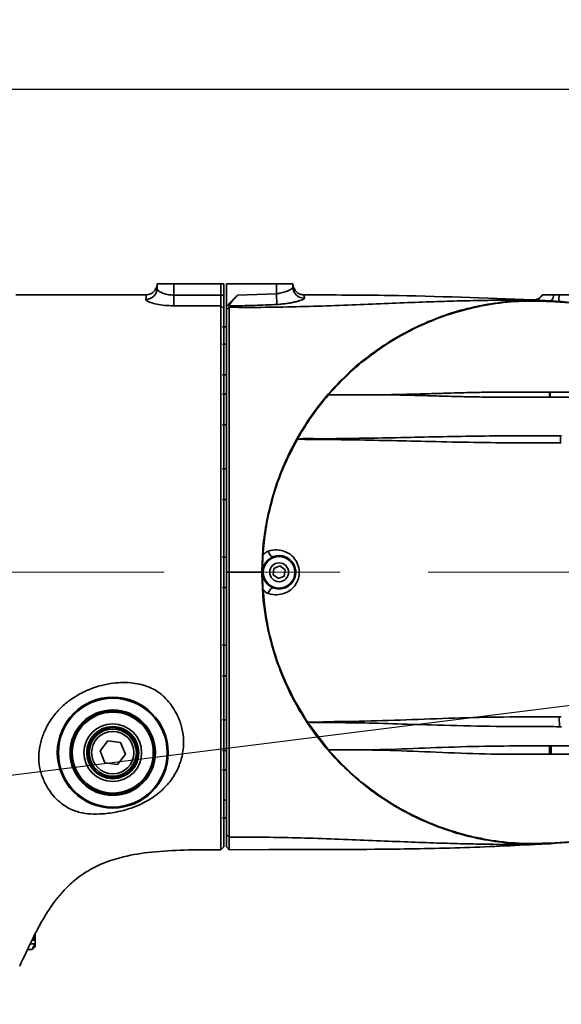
# Model space of a CAD drawing. Header units: millimetres. Extents: x -7686 to -856, y -458 to 6140.
# Tile 54 of 102: x -5763 to -5665, y 4062 to 4239. Entities that reach past the tile are written whole.
import ezdxf

# ---------------------------------------------------------------- set-up
doc = ezdxf.new("R2010")
doc.units = ezdxf.units.MM
doc.header["$LTSCALE"] = 5
doc.header["$PDSIZE"] = -1
doc.linetypes.add('CENTER2', pattern=[28.575, 19.05, -3.175, 3.175, -3.175])
doc.layers.add('细实线', color=1, linetype='Continuous', lineweight=20)
doc.dimstyles.new('安装', dxfattribs={"dimtxt": 6, "dimasz": 12, "dimexe": 7, "dimexo": 0.625, "dimtad": 1, "dimtoh": 1, "dimtxsty": 'Standard', "dimcen": 2.5, "dimclrd": 4, "dimclre": 4, "dimclrt": 3, "dimadec": 0, "dimazin": 0, "dimtfac": 1, "dimtmove": 0, "dimatfit": 3, "dimfxl": 1, "dimarcsym": 0})

# ---------------------------------------------------------------- blocks, each defined once
blk = doc.blocks.new('*D79')
at = {"layer": 'Defpoints', "color": 0, "linetype": 'Continuous', "transparency": 16777216}
for p in [(-5198.18, 4044.44), (-5831.96, 3764.63)]:
    blk.add_point(p, dxfattribs=at)
at = {"layer": '细实线', "color": 4, "linetype": 'Continuous', "lineweight": -2, "transparency": 16777216}
for p, q in [((-5099.88, 4087.84), (-5187.2, 4049.29)), ((-5068.26, 4087.84), (-5099.88, 4087.84)), ((-5831.96, 3764.63), (-5198.18, 4044.44))]:
    blk.add_line(p, q, dxfattribs=at)
at = {"layer": '细实线', "color": 4, "linetype": 'Continuous', "transparency": 16777216}
blk.add_solid([(-5188.01, 4051.12), (-5186.39, 4047.46), (-5198.18, 4044.44)], dxfattribs=at)
at = {"layer": '细实线', "color": 3, "linetype": 'Continuous', "transparency": 16777216, "insert": (-5083.76, 4091.96), "char_height": 6, "attachment_point": 5}
blk.add_mtext('R692,8', dxfattribs=at)
blk = doc.blocks.new('*D85')
at = {"layer": 'Defpoints', "color": 0, "linetype": 'Continuous', "transparency": 16777216}
for p in [(-5471.96, 4226.69), (-5831.96, 4139.63), (-5471.96, 4139.63)]:
    blk.add_point(p, dxfattribs=at)
at = {"layer": '细实线', "color": 4, "linetype": 'Continuous', "lineweight": -2, "transparency": 16777216}
for p, q in [((-5831.96, 4140.25), (-5831.96, 4233.69)), ((-5471.96, 4140.25), (-5471.96, 4233.69)), ((-5819.96, 4226.69), (-5483.96, 4226.69))]:
    blk.add_line(p, q, dxfattribs=at)
at = {"layer": '细实线', "color": 4, "linetype": 'Continuous', "transparency": 16777216}
for points in [[(-5819.96, 4228.69), (-5819.96, 4224.69), (-5831.96, 4226.69)], [(-5483.96, 4228.69), (-5483.96, 4224.69), (-5471.96, 4226.69)]]:
    blk.add_solid(points, dxfattribs=at)
at = {"layer": '细实线', "color": 3, "linetype": 'Continuous', "transparency": 16777216, "insert": (-5651.96, 4230.31), "char_height": 6, "attachment_point": 5}
blk.add_mtext('360', dxfattribs=at)
blk = doc.blocks.new('*D90')
at = {"layer": 'Defpoints', "color": 0, "linetype": 'Continuous', "transparency": 16777216}
for p in [(-5831.96, 4094.63), (-5694.19, 3894.61), (-5831.96, 3764.63), (-5831.96, 3764.63), (-5619.84, 3511.83)]:
    blk.add_point(p, dxfattribs=at)
at = {"layer": '细实线', "color": 4, "linetype": 'Continuous', "lineweight": -2, "transparency": 16777216}
blk.add_arc((-5831.96, 3764.63), 189.41, 313.6306, 86.3694, dxfattribs=at)
at = {"layer": '细实线', "color": 4, "linetype": 'Continuous', "transparency": 16777216}
for points in [[(-5820.03, 3951.66), (-5819.9, 3955.66), (-5831.96, 3954.04)], [(-5699.93, 3626.04), (-5702.6, 3629.02), (-5710.21, 3619.53)]]:
    blk.add_solid(points, dxfattribs=at)
at = {"layer": '细实线', "color": 3, "linetype": 'Continuous', "transparency": 16777216, "insert": (-5648.36, 3824.24), "char_height": 6, "attachment_point": 5, "rotation": 287.9879}
blk.add_mtext('140°', dxfattribs=at)
blk = doc.blocks.new('*D92')
at = {"layer": 'Defpoints', "color": 0, "linetype": 'Continuous', "transparency": 16777216}
for p in [(-5831.96, 4139.63), (-5471.96, 4139.63), (-5788.49, 4106.28), (-5694.97, 4017.52), (-5695.32, 3758.54)]:
    blk.add_point(p, dxfattribs=at)
at = {"layer": '细实线', "color": 4, "linetype": 'Continuous', "lineweight": -2, "transparency": 16777216}
blk.add_arc((-5797.43, 4139.63), 159.39, 289.3145, 355.6855, dxfattribs=at)
at = {"layer": '细实线', "color": 4, "linetype": 'Continuous', "transparency": 16777216}
for points in [[(-5640.49, 4127.71), (-5636.49, 4127.56), (-5638.04, 4139.63)], [(-5744.12, 3987.29), (-5745.3, 3991.12), (-5756.18, 3985.66)]]:
    blk.add_solid(points, dxfattribs=at)
at = {"layer": '细实线', "color": 3, "linetype": 'Continuous', "transparency": 16777216, "insert": (-5673.85, 4044.8), "char_height": 6, "attachment_point": 5, "rotation": 52.5}
blk.add_mtext('75°', dxfattribs=at)
blk = doc.blocks.new('*D93')
at = {"layer": 'Defpoints', "color": 0, "linetype": 'Continuous', "transparency": 16777216}
for p in [(-5534.95, 4214.7), (-5424.46, 4184.45), (-5831.96, 4139.63), (-5471.96, 4139.63), (-5471.96, 4139.63)]:
    blk.add_point(p, dxfattribs=at)
at = {"layer": '细实线', "color": 4, "linetype": 'Continuous', "lineweight": -2, "transparency": 16777216}
blk.add_line((-5471.34, 4139.63), (-5399.65, 4139.63), dxfattribs=at)
blk.add_arc((-5471.96, 4139.63), 65.31, 10.5425, 119.4575, dxfattribs=at)
at = {"layer": '细实线', "color": 4, "linetype": 'Continuous', "transparency": 16777216}
for points in [[(-5502.94, 4194.85), (-5505.22, 4198.14), (-5513.94, 4189.66)], [(-5405.76, 4151.76), (-5409.75, 4151.39), (-5406.65, 4139.63)]]:
    blk.add_solid(points, dxfattribs=at)
at = {"layer": '细实线', "color": 3, "linetype": 'Continuous', "transparency": 16777216, "insert": (-5442.83, 4202.1), "char_height": 6, "attachment_point": 5, "rotation": 335}
blk.add_mtext('130°', dxfattribs=at)
blk = doc.blocks.new('*D94')
at = {"layer": 'Defpoints', "color": 0, "linetype": 'Continuous', "transparency": 16777216}
for p in [(-5831.96, 4139.63), (-5471.96, 4139.63), (-5471.96, 4139.63), (-5468.18, 4074.76), (-5534.95, 4064.56)]:
    blk.add_point(p, dxfattribs=at)
at = {"layer": '细实线', "color": 4, "linetype": 'Continuous', "lineweight": -2, "transparency": 16777216}
blk.add_line((-5471.34, 4139.63), (-5399.99, 4139.63), dxfattribs=at)
blk.add_arc((-5471.96, 4139.63), 64.98, 240.5968, 349.4032, dxfattribs=at)
at = {"layer": '细实线', "color": 4, "linetype": 'Continuous', "transparency": 16777216}
for points in [[(-5410.08, 4127.86), (-5406.1, 4127.49), (-5406.99, 4139.63)], [(-5505, 4081.38), (-5502.72, 4084.67), (-5513.73, 4089.85)]]:
    blk.add_solid(points, dxfattribs=at)
at = {"layer": '细实线', "color": 3, "linetype": 'Continuous', "transparency": 16777216, "insert": (-5446.03, 4084.03), "char_height": 6, "attachment_point": 5, "rotation": 25}
blk.add_mtext('130°', dxfattribs=at)

msp = doc.modelspace()

# ---------------------------------------------------------------- linework, layer by layer
at = {"linetype": 'Continuous', "lineweight": 35}
for p, q in [((-5737.961, 4190.777), (-5737.961, 4191.628)), ((-5737.961, 4191.628), (-5734.961, 4191.628)), ((-5734.961, 4191.628), (-5734.961, 4189.576)), ((-5734.961, 4191.628), (-5726.461, 4191.628)), ((-5726.461, 4189.566), (-5726.461, 4191.628)), ((-5726.461, 4191.628), (-5725.961, 4191.628)), ((-5725.961, 4191.628), (-5725.961, 4189.566)), ((-5716.461, 4191.628), (-5725.461, 4191.628)), ((-5725.461, 4187.524), (-5725.461, 4191.628)), ((-5716.461, 4189.831), (-5716.461, 4191.628)), ((-5716.461, 4191.628), (-5713.461, 4191.628)), ((-5713.461, 4191.628), (-5713.461, 4191.028)), ((-5739.961, 4189.628), (-5763.461, 4189.628)), ((-5734.961, 4189.576), (-5734.967, 4187.655)), ((-5734.961, 4189.576), (-5726.461, 4189.566)), ((-5725.961, 4189.566), (-5726.461, 4189.566)), ((-5723.478, 4189.571), (-5716.461, 4189.831)), ((-5716.461, 4189.831), (-5716.351, 4187.898)), ((-5668.461, 4189.628), (-5666.409, 4189.628)), ((-5666.409, 4189.628), (-5665.461, 4189.628)), ((-5665.461, 4189.628), (-5655.461, 4189.628)), ((-5670.184, 4188.705), (-5670.244, 4188.709)), ((-5667.094, 4188.538), (-5667.101, 4188.433)), ((-5658.052, 4187.805), (-5667.101, 4188.433)), ((-5725.961, 4187.166), (-5726.461, 4187.646)), ((-5725.461, 4186.906), (-5725.461, 4187.524)), ((-5725.461, 4186.906), (-5724.961, 4187.383)), ((-5724.961, 4187.645), (-5724.961, 4187.383)), ((-5725.461, 4183.878), (-5726.161, 4183.878)), ((-5725.461, 4180.719), (-5726.161, 4180.719)), ((-5726.161, 4175.219), (-5725.461, 4175.219)), ((-5667.217, 4171.173), (-5667.222, 4172.102)), ((-5667.222, 4172.102), (-5667.102, 4172.101)), ((-5667.097, 4171.173), (-5667.101, 4172.101)), ((-5725.461, 4171.723), (-5726.161, 4171.723)), ((-5726.161, 4166.223), (-5725.461, 4166.223)), ((-5665.245, 4162.955), (-5665.237, 4164.244)), ((-5665.072, 4162.955), (-5665.245, 4162.955)), ((-5665.237, 4164.243), (-5665.065, 4164.243)), ((-5725.461, 4158.26), (-5726.161, 4158.26)), ((-5726.161, 4152.76), (-5725.461, 4152.76)), ((-5725.461, 4142.378), (-5726.161, 4142.378)), ((-5717.023, 4139.173), (-5716.887, 4140.32)), ((-5716.887, 4140.32), (-5715.826, 4140.775)), ((-5715.826, 4140.775), (-5714.901, 4140.083)), ((-5714.901, 4140.083), (-5715.037, 4138.937)), ((-5725.461, 4139.628), (-5724.966, 4139.628)), ((-5716.098, 4138.482), (-5717.023, 4139.173)), ((-5715.037, 4138.937), (-5716.098, 4138.482)), ((-5726.161, 4136.878), (-5725.461, 4136.878)), ((-5725.461, 4126.497), (-5726.161, 4126.497)), ((-5726.161, 4120.997), (-5725.461, 4120.997)), ((-5665.435, 4113.586), (-5665.073, 4113.585)), ((-5665.435, 4113.586), (-5665.425, 4111.807)), ((-5725.461, 4113.033), (-5726.161, 4113.033)), ((-5707.041, 4107.628), (-5710.836, 4112.628)), ((-5746.842, 4109.263), (-5748.25, 4107.432)), ((-5744.553, 4108.959), (-5746.842, 4109.263)), ((-5743.671, 4106.825), (-5744.553, 4108.959)), ((-5667.214, 4108.338), (-5667.223, 4106.839)), ((-5666.914, 4108.338), (-5666.922, 4106.84)), ((-5748.25, 4107.432), (-5747.368, 4105.297)), ((-5745.079, 4104.994), (-5743.671, 4106.825)), ((-5726.161, 4107.533), (-5725.461, 4107.533)), ((-5666.922, 4106.84), (-5667.223, 4106.839)), ((-5747.368, 4105.297), (-5745.079, 4104.994)), ((-5725.461, 4104.037), (-5726.161, 4104.037)), ((-5725.961, 4098.537), (-5725.461, 4098.537)), ((-5726.161, 4095.378), (-5725.461, 4095.378)), ((-5724.961, 4091.873), (-5725.461, 4092.351)), ((-5667.101, 4090.823), (-5658.052, 4091.452)), ((-5667.094, 4090.719), (-5667.101, 4090.823)), ((-5725.961, 4090.128), (-5726.46, 4089.628)), ((-5724.961, 4089.628), (-5725.461, 4090.128)), ((-5724.961, 4089.628), (-5717.822, 4089.655)), ((-5759.961, 4073.345), (-5759.961, 4074.443)), ((-5760.855, 4072.661), (-5759.996, 4072.661)), ((-5759.996, 4073.318), (-5760.526, 4073.318)), ((-5759.996, 4072.661), (-5760.502, 4071.662)), ((-5760.263, 4073.845), (-5759.996, 4073.318)), ((-5759.961, 4073.345), (-5759.996, 4073.318)), ((-5759.996, 4072.661), (-5759.961, 4072.688)), ((-5759.961, 4072.688), (-5759.961, 4073.345)), ((-5759.961, 4072.128), (-5759.961, 4072.688)), ((-5760.502, 4071.662), (-5761.333, 4071.662)), ((-5760.502, 4071.662), (-5760.255, 4071.928)), ((-5760.208, 4071.881), (-5759.961, 4072.128))]:
    msp.add_line(p, q, dxfattribs=at)
at = {"color": 2, "linetype": 'CENTER2', "lineweight": 15}
msp.add_line((-5831.961, 4139.628), (-5471.961, 4139.628), dxfattribs=at)
at = {"color": 2}
msp.add_line((-5831.961, 4094.628), (-5471.961, 4139.628), dxfattribs=at)
at = {"linetype": 'Continuous', "lineweight": 35, "flags": 128}
for points in [[(-5669.75, 4188.746), (-5669.981, 4188.713), (-5670.244, 4188.709)], [(-5667.094, 4188.538), (-5667.094, 4188.538)], [(-5716.966, 4142.455), (-5717.097, 4142.436), (-5717.24, 4142.466), (-5717.385, 4142.545), (-5717.526, 4142.668), (-5717.655, 4142.828), (-5717.766, 4143.018), (-5717.853, 4143.228), (-5717.911, 4143.447)], [(-5717.912, 4135.81), (-5717.854, 4136.028), (-5717.767, 4136.238), (-5717.656, 4136.428), (-5717.526, 4136.589), (-5717.385, 4136.711), (-5717.24, 4136.79), (-5717.098, 4136.821), (-5716.966, 4136.801)], [(-5667.094, 4090.719), (-5667.094, 4090.719)]]:
    msp.add_lwpolyline(points, dxfattribs=at)
at = {"linetype": 'Continuous', "lineweight": 35}
for centre, radius in [((-5715.962, 4139.628), 2.85), ((-5715.962, 4139.628), 1.699), ((-5745.961, 4107.128), 10), ((-5745.961, 4107.128), 9.8), ((-5745.961, 4107.128), 7.7), ((-5745.961, 4107.128), 7.5), ((-5745.961, 4107.128), 7.3), ((-5745.961, 4107.128), 5.2), ((-5745.961, 4107.128), 4.7), ((-5745.961, 4107.128), 4.5), ((-5745.961, 4107.128), 4.25), ((-5745.961, 4107.128), 3.82)]:
    msp.add_circle(centre, radius, dxfattribs=at)
at = {"color": 4}
msp.add_arc((-5831.961, 3764.628), 692.802, 310, 160, dxfattribs=at)
at = {"linetype": 'Continuous', "lineweight": 35}
for centre, radius, start, end in [((-5739.945, 4190.793), 1.984, 269.21643, 359.52867), ((-5739.961, 4191.628), 2, 270, 320.99968), ((-5711.469, 4191.037), 1.992, 180.25768, 271.99822), ((-5670.145, 4190.706), 2, 281.39947, 327.37752), ((-5674.076, 4189.956), 8.622, 349.89794, 357.82126), ((-5715.962, 4139.628), 3, 109.54641, 250.44972)]:
    msp.add_arc(centre, radius, start, end, dxfattribs=at)
for points, knots in [([(-5738.406, 4190.37), (-5738.245, 4190.63), (-5737.993, 4191.034), (-5737.969, 4191.467), (-5737.961, 4191.622)], [0, 0, 0, 0, 0.6428237, 1, 1, 1, 1]), ([(-5713.022, 4190.37), (-5713.184, 4190.632), (-5713.429, 4191.032), (-5713.453, 4191.459), (-5713.461, 4191.606)], [0, 0, 0, 0, 0.6565379, 1, 1, 1, 1]), ([(-5739.972, 4188.809), (-5739.969, 4189.02), (-5739.964, 4189.368), (-5739.96, 4189.63), (-5739.96, 4189.629), (-5739.961, 4189.628)], [0, 0, 0, 0, 0.4353825, 0.7170721, 1, 1, 1, 1]), ([(-5737.961, 4190.777), (-5737.942, 4190.698), (-5737.898, 4190.512), (-5737.507, 4190.188), (-5736.829, 4189.87), (-5735.952, 4189.629), (-5735.29, 4189.594), (-5734.961, 4189.576)], [0, 0, 0, 0, 0.1606309, 0.3812828, 0.5934157, 0.797983, 1, 1, 1, 1]), ([(-5726.461, 4187.646), (-5726.461, 4187.725), (-5726.461, 4187.883), (-5726.461, 4188.346), (-5726.461, 4188.921), (-5726.461, 4189.351), (-5726.461, 4189.566)], [0, 0, 0, 0, 0.2497326, 0.4994944, 0.7492821, 1, 1, 1, 1]), ([(-5725.961, 4189.566), (-5725.961, 4189.297), (-5725.961, 4188.759), (-5725.961, 4188.041), (-5725.961, 4187.462), (-5725.961, 4187.264), (-5725.961, 4187.166)], [0, 0, 0, 0, 0.2507179, 0.5005056, 0.7502674, 1, 1, 1, 1]), ([(-5725.461, 4187.524), (-5725.377, 4187.61), (-5725.252, 4187.739), (-5725.086, 4187.911), (-5724.674, 4188.336), (-5724.138, 4188.889), (-5723.644, 4189.399), (-5723.478, 4189.571)], [0, 0, 0, 0, 0.126139, 0.1892085, 0.252278, 0.7485827, 1, 1, 1, 1]), ([(-5724.961, 4187.645), (-5724.949, 4187.7), (-5724.925, 4187.81), (-5724.726, 4188.133), (-5724.342, 4188.633), (-5723.881, 4189.15), (-5723.564, 4189.481), (-5723.478, 4189.571)], [0, 0, 0, 0, 0.1557404, 0.3128855, 0.5473737, 0.877041, 1, 1, 1, 1]), ([(-5716.461, 4189.831), (-5716.255, 4189.857), (-5715.7, 4189.925), (-5714.857, 4190.157), (-5714.089, 4190.471), (-5713.564, 4190.783), (-5713.495, 4190.946), (-5713.461, 4191.028)], [0, 0, 0, 0, 0.127815, 0.34603, 0.5659774, 0.7837443, 1, 1, 1, 1]), ([(-5713.022, 4190.37), (-5712.975, 4190.314), (-5712.758, 4190.062), (-5712.247, 4189.711), (-5711.726, 4189.649), (-5711.465, 4189.619)], [0, 0, 0, 0, 0.1232855, 0.5616428, 1, 1, 1, 1]), ([(-5711.465, 4189.619), (-5711.461, 4189.595), (-5711.456, 4189.559), (-5711.428, 4189.321), (-5711.409, 4189.138), (-5711.399, 4189.046)], [0, 0, 0, 0, 0.499983, 0.7498398, 1, 1, 1, 1]), ([(-5711.465, 4189.619), (-5706.334, 4189.61), (-5692.59, 4189.585), (-5678.855, 4189.053), (-5670.247, 4188.719)], [0, 0, 0, 0, 0.3733128, 1, 1, 1, 1]), ([(-5734.967, 4187.655), (-5735.514, 4187.672), (-5736.605, 4187.705), (-5738.072, 4187.933), (-5739.214, 4188.239), (-5739.872, 4188.554), (-5739.942, 4188.733), (-5739.972, 4188.809)], [0, 0, 0, 0, 0.2104975, 0.4189276, 0.6290058, 0.8437647, 1, 1, 1, 1]), ([(-5724.961, 4187.383), (-5722.796, 4187.374), (-5718.465, 4187.356), (-5712.074, 4187.488), (-5705.836, 4187.692), (-5699.82, 4187.94), (-5694.091, 4188.181), (-5688.722, 4188.382), (-5683.77, 4188.529), (-5679.291, 4188.629), (-5675.33, 4188.681), (-5671.946, 4188.682), (-5669.117, 4188.638), (-5667.768, 4188.571), (-5667.094, 4188.538)], [0, 0, 0, 0, 0.08297621, 0.16595451, 0.24893306, 0.33238533, 0.41583729, 0.49928892, 0.58274113, 0.66619291, 0.74964436, 0.83309646, 0.91654828, 1, 1, 1, 1]), ([(-5716.351, 4187.898), (-5717.683, 4187.832), (-5720.551, 4187.69), (-5723.423, 4187.661), (-5724.961, 4187.645)], [0, 0, 0, 0, 0.464396, 1, 1, 1, 1]), ([(-5711.399, 4189.046), (-5711.409, 4189.009), (-5711.429, 4188.934), (-5711.639, 4188.803), (-5711.978, 4188.661), (-5712.445, 4188.512), (-5713.032, 4188.36), (-5713.717, 4188.214), (-5714.49, 4188.083), (-5715.372, 4187.966), (-5716.008, 4187.922), (-5716.351, 4187.898)], [0, 0, 0, 0, 0.1053604, 0.2140244, 0.319079, 0.4274305, 0.5344873, 0.6448616, 0.7542642, 0.8669519, 1, 1, 1, 1]), ([(-5677.062, 4188.127), (-5678.704, 4187.841), (-5681.987, 4187.268), (-5686.769, 4185.78), (-5691.379, 4183.846), (-5695.779, 4181.454), (-5699.869, 4178.588), (-5702.54, 4176.476), (-5703.73, 4175.231), (-5703.769, 4175.19)], [0, 0, 0, 0, 0.1657194, 0.3314388, 0.4971582, 0.6628776, 0.8285971, 0.9943165, 1, 1, 1, 1]), ([(-5670.244, 4188.709), (-5670.244, 4188.711), (-5670.245, 4188.715), (-5670.246, 4188.717), (-5670.247, 4188.719), (-5670.247, 4188.719), (-5670.247, 4188.719)], [0, 0, 0, 0, 0.3826499, 0.4999742, 0.6817916, 1, 1, 1, 1]), ([(-5667.094, 4188.538), (-5667.094, 4188.538), (-5667.162, 4188.542), (-5667.723, 4188.576), (-5668.719, 4188.632), (-5669.712, 4188.68), (-5670.139, 4188.702), (-5670.183, 4188.705), (-5670.184, 4188.705)], [0, 0, 0, 0, 0.0000117, 0.0422496, 0.3542121, 0.6750047, 0.9908074, 1, 1, 1, 1]), ([(-5574.995, 4181.424), (-5578.887, 4181.604), (-5587.212, 4181.989), (-5599.725, 4182.81), (-5612.433, 4183.792), (-5623.703, 4184.787), (-5633.713, 4185.727), (-5642.348, 4186.55), (-5650.721, 4187.314), (-5658.894, 4187.999), (-5664.36, 4188.358), (-5667.094, 4188.538)], [0, 0, 0, 0, 0.1265294, 0.2706185, 0.4071895, 0.5404239, 0.6379971, 0.7336887, 0.8221171, 0.9110284, 1, 1, 1, 1]), ([(-5726.461, 4187.646), (-5727.627, 4187.646), (-5730.463, 4187.647), (-5733.298, 4187.652), (-5734.967, 4187.655)], [0, 0, 0, 0, 0.4114701, 1, 1, 1, 1]), ([(-5726.46, 4089.628), (-5726.46, 4089.696), (-5726.46, 4089.833), (-5726.461, 4090.932), (-5726.46, 4092.668), (-5726.46, 4095.082), (-5726.46, 4098.123), (-5726.46, 4101.763), (-5726.46, 4105.95), (-5726.46, 4110.604), (-5726.46, 4115.663), (-5726.46, 4121.07), (-5726.46, 4126.745), (-5726.46, 4132.592), (-5726.461, 4138.533), (-5726.461, 4144.488), (-5726.461, 4150.376), (-5726.461, 4156.112), (-5726.461, 4161.613), (-5726.461, 4166.806), (-5726.461, 4171.613), (-5726.461, 4175.966), (-5726.461, 4179.811), (-5726.461, 4183.075), (-5726.461, 4185.78), (-5726.461, 4187.024), (-5726.461, 4187.646)], [0, 0, 0, 0, 0.0416972, 0.0831493, 0.1249212, 0.1665358, 0.2080042, 0.2498473, 0.2917552, 0.3334821, 0.3749341, 0.416691, 0.4586286, 0.5001501, 0.5416751, 0.5835046, 0.6249866, 0.6665681, 0.7083669, 0.7498249, 0.7914795, 0.8332176, 0.8746672, 0.9164065, 0.9581906, 1, 1, 1, 1]), ([(-5725.961, 4187.166), (-5725.961, 4186.55), (-5725.961, 4185.319), (-5725.961, 4182.641), (-5725.961, 4179.409), (-5725.961, 4175.603), (-5725.961, 4171.293), (-5725.961, 4166.534), (-5725.961, 4161.394), (-5725.961, 4155.948), (-5725.961, 4150.27), (-5725.961, 4144.439), (-5725.961, 4138.544), (-5725.961, 4132.662), (-5725.961, 4126.874), (-5725.961, 4121.255), (-5725.961, 4115.903), (-5725.961, 4110.895), (-5725.961, 4106.287), (-5725.961, 4102.142), (-5725.961, 4098.538), (-5725.961, 4095.528), (-5725.961, 4093.138), (-5725.961, 4091.419), (-5725.961, 4090.331), (-5725.961, 4090.196), (-5725.961, 4090.128)], [0, 0, 0, 0, 0.0418063, 0.0835952, 0.1253334, 0.1667841, 0.2085075, 0.2501756, 0.2916368, 0.3333998, 0.3750139, 0.4165006, 0.4583143, 0.49985, 0.5413789, 0.5833075, 0.6250663, 0.6665185, 0.7082403, 0.7501531, 0.7919692, 0.8334644, 0.8750787, 0.916845, 0.9582925, 1, 1, 1, 1]), ([(-5725.461, 4139.628), (-5725.461, 4141.37), (-5725.461, 4144.852), (-5725.461, 4150.026), (-5725.461, 4155.924), (-5725.461, 4162.387), (-5725.461, 4169.085), (-5725.461, 4175.061), (-5725.461, 4180.111), (-5725.461, 4184.229), (-5725.461, 4186.011), (-5725.461, 4186.906)], [0, 0, 0, 0, 0.0831725, 0.1662146, 0.2498167, 0.3744942, 0.4993535, 0.624735, 0.7501696, 0.8745458, 1, 1, 1, 1]), ([(-5724.961, 4187.383), (-5724.961, 4186.479), (-5724.961, 4184.68), (-5724.961, 4180.52), (-5724.961, 4175.419), (-5724.961, 4169.383), (-5724.962, 4162.617), (-5724.963, 4155.277), (-5724.965, 4147.551), (-5724.966, 4142.266), (-5724.966, 4139.628)], [0, 0, 0, 0, 0.1254728, 0.2498671, 0.3753193, 0.5007186, 0.6255963, 0.7502923, 0.8753889, 1, 1, 1, 1]), ([(-5696.455, 4171.628), (-5696.382, 4171.631), (-5695.612, 4171.66), (-5693.759, 4171.684), (-5690.877, 4171.757), (-5687.48, 4171.857), (-5683.954, 4171.958), (-5680.304, 4172.052), (-5676.648, 4172.1), (-5672.286, 4172.118), (-5669.144, 4172.108), (-5667.222, 4172.102)], [0, 0, 0, 0, 0.007637, 0.0805498, 0.1929319, 0.3055216, 0.4298851, 0.5543454, 0.6789853, 0.8036632, 1, 1, 1, 1]), ([(-5667.102, 4172.101), (-5659.179, 4172.092), (-5635.796, 4172.064), (-5596.936, 4172.022), (-5553.049, 4171.977), (-5522.066, 4171.974), (-5500.254, 4171.99), (-5491.379, 4172.012), (-5485.058, 4172.027)], [0, 0, 0, 0, 0.13055808, 0.38531236, 0.64052869, 0.85372743, 0.89582981, 1, 1, 1, 1]), ([(-5707.041, 4171.628), (-5705.555, 4171.628), (-5702.583, 4171.628), (-5698.909, 4171.628), (-5696.856, 4171.628), (-5696.455, 4171.628)], [0, 0, 0, 0, 0.44586391, 0.89190792, 1, 1, 1, 1]), ([(-5696.456, 4171.615), (-5696.456, 4171.617), (-5696.456, 4171.622), (-5696.455, 4171.626), (-5696.455, 4171.628)], [0, 0, 0, 0, 0.5000256, 1, 1, 1, 1]), ([(-5667.217, 4171.173), (-5669.141, 4171.169), (-5672.284, 4171.163), (-5676.646, 4171.178), (-5680.302, 4171.227), (-5683.957, 4171.302), (-5687.432, 4171.403), (-5690.724, 4171.492), (-5692.9, 4171.548), (-5694.424, 4171.585), (-5695.302, 4171.604), (-5696.071, 4171.611), (-5696.456, 4171.615)], [0, 0, 0, 0, 0.1963208, 0.3206975, 0.4451291, 0.5697711, 0.6945137, 0.8014758, 0.9085698, 0.9195827, 0.9597842, 1, 1, 1, 1]), ([(-5667.097, 4171.173), (-5667.097, 4171.173), (-5667.137, 4171.173), (-5667.177, 4171.173), (-5667.217, 4171.173)], [0, 0, 0, 0, 0.00050096, 1, 1, 1, 1]), ([(-5485.072, 4171.242), (-5485.072, 4171.242), (-5491.392, 4171.259), (-5505.454, 4171.283), (-5527.262, 4171.293), (-5550.495, 4171.285), (-5573.725, 4171.27), (-5596.939, 4171.248), (-5620.137, 4171.226), (-5643.517, 4171.187), (-5659.172, 4171.192), (-5667.097, 4171.173), (-5667.097, 4171.173)], [0, 0, 0, 0, 0.0000003, 0.1041632, 0.2317866, 0.359421, 0.487016, 0.6146202, 0.7420092, 0.8693982, 0.9999997, 1, 1, 1, 1]), ([(-5712.672, 4163.628), (-5713.631, 4161.769), (-5715.55, 4158.051), (-5717.324, 4152.543), (-5718.447, 4147.394), (-5718.731, 4144.232), (-5718.874, 4142.651)], [0, 0, 0, 0, 0.2842441, 0.5684882, 0.7842441, 1, 1, 1, 1]), ([(-5712.672, 4163.628), (-5712.654, 4163.632), (-5712.049, 4163.76), (-5710.773, 4163.77), (-5708.433, 4163.653), (-5704.533, 4163.752), (-5699.041, 4163.788), (-5692.349, 4163.948), (-5685.633, 4164.086), (-5678.881, 4164.2), (-5672.074, 4164.241), (-5667.516, 4164.243), (-5665.237, 4164.244), (-5665.237, 4164.244)], [0, 0, 0, 0, 0.0013598, 0.0473194, 0.0935262, 0.1635914, 0.3042409, 0.4450223, 0.5829904, 0.7209526, 0.8604536, 0.9999988, 1, 1, 1, 1]), ([(-5665.245, 4162.955), (-5668.135, 4162.951), (-5673.656, 4162.945), (-5681.79, 4163.042), (-5689.278, 4163.206), (-5696.363, 4163.379), (-5701.414, 4163.48), (-5705.431, 4163.531), (-5707.822, 4163.578), (-5710.137, 4163.539), (-5711.538, 4163.576), (-5712.343, 4163.665), (-5712.653, 4163.63), (-5712.672, 4163.628)], [0, 0, 0, 0, 0.17664487, 0.33747636, 0.49830583, 0.63914003, 0.7799169, 0.81858281, 0.89854419, 0.93710114, 0.97552288, 0.99850803, 1, 1, 1, 1]), ([(-5718.874, 4142.651), (-5718.874, 4142.651), (-5718.775, 4142.814), (-5718.5, 4143.168), (-5718.127, 4143.344), (-5717.911, 4143.447)], [0, 0, 0, 0, 0.0000401, 0.4204748, 1, 1, 1, 1]), ([(-5717.911, 4143.447), (-5717.401, 4143.562), (-5716.359, 4143.797), (-5714.71, 4143.409), (-5713.379, 4142.462), (-5712.558, 4141.184), (-5712.264, 4139.81), (-5712.43, 4138.493), (-5712.98, 4137.338), (-5713.864, 4136.4), (-5715.036, 4135.758), (-5716.435, 4135.503), (-5717.407, 4135.649), (-5717.89, 4135.803), (-5717.912, 4135.81)], [0, 0, 0, 0, 0.1098745, 0.2243387, 0.3239011, 0.4107903, 0.4915663, 0.5652635, 0.6391531, 0.7155492, 0.79847, 0.890736, 0.9950362, 1, 1, 1, 1]), ([(-5718.874, 4136.605), (-5718.908, 4137.271), (-5718.978, 4138.611), (-5718.978, 4140.63), (-5718.908, 4141.978), (-5718.874, 4142.651)], [0, 0, 0, 0, 0.3307234, 0.6653672, 1, 1, 1, 1]), ([(-5716.966, 4136.801), (-5716.527, 4136.703), (-5715.756, 4136.53), (-5714.593, 4136.888), (-5713.718, 4137.543), (-5713.139, 4138.44), (-5712.917, 4139.441), (-5713.011, 4140.371), (-5713.353, 4141.192), (-5713.917, 4141.884), (-5714.695, 4142.403), (-5715.662, 4142.672), (-5716.447, 4142.621), (-5716.868, 4142.487), (-5716.966, 4142.455)], [0, 0, 0, 0, 0.1358062, 0.238603, 0.3254258, 0.4127178, 0.4881776, 0.5559841, 0.6225745, 0.6930343, 0.7716048, 0.8621188, 0.9678927, 1, 1, 1, 1]), ([(-5725.461, 4092.351), (-5725.461, 4093.242), (-5725.461, 4095.022), (-5725.461, 4099.132), (-5725.461, 4104.169), (-5725.461, 4110.132), (-5725.461, 4116.835), (-5725.461, 4123.319), (-5725.461, 4129.225), (-5725.461, 4134.397), (-5725.461, 4137.881), (-5725.461, 4139.628)], [0, 0, 0, 0, 0.124991, 0.2496634, 0.374834, 0.4993763, 0.6248758, 0.7503004, 0.833626, 0.9165993, 1, 1, 1, 1]), ([(-5724.966, 4139.628), (-5724.966, 4136.986), (-5724.965, 4131.703), (-5724.963, 4123.964), (-5724.962, 4116.605), (-5724.961, 4109.834), (-5724.961, 4103.811), (-5724.961, 4098.723), (-5724.961, 4094.571), (-5724.961, 4092.773), (-5724.961, 4091.873)], [0, 0, 0, 0, 0.1248417, 0.2495907, 0.3750339, 0.5005518, 0.6251118, 0.7503, 0.8749905, 1, 1, 1, 1]), ([(-5724.966, 4139.628), (-5724.636, 4139.628), (-5723.778, 4139.628), (-5722.386, 4139.628), (-5720.971, 4139.628), (-5719.948, 4139.628), (-5719.372, 4139.628), (-5719.126, 4139.628), (-5719.07, 4139.628), (-5719.071, 4139.628), (-5719.072, 4139.628)], [0, 0, 0, 0, 0.0751901, 0.195574, 0.3277525, 0.4679532, 0.6150652, 0.7607726, 0.8923022, 1, 1, 1, 1]), ([(-5718.874, 4136.605), (-5718.695, 4134.733), (-5718.339, 4130.988), (-5716.859, 4125.014), (-5714.536, 4118.756), (-5712.069, 4114.671), (-5710.836, 4112.628)], [0, 0, 0, 0, 0.2204759, 0.4409518, 0.7204759, 1, 1, 1, 1]), ([(-5717.912, 4135.81), (-5717.927, 4135.815), (-5718.122, 4135.88), (-5718.483, 4136.091), (-5718.758, 4136.415), (-5718.874, 4136.605), (-5718.874, 4136.605)], [0, 0, 0, 0, 0.0384459, 0.50766655, 0.9999599, 1, 1, 1, 1]), ([(-5758.825, 4103.201), (-5758.874, 4103.354), (-5759.109, 4104.093), (-5759.325, 4105.505), (-5759.279, 4107.473), (-5758.871, 4109.48), (-5758.072, 4111.559), (-5756.847, 4113.568), (-5755.159, 4115.474), (-5753.084, 4117.086), (-5750.163, 4118.652), (-5746.637, 4119.691), (-5742.849, 4119.866), (-5739.683, 4119.176), (-5737.742, 4118.121), (-5736.899, 4117.347), (-5736.754, 4117.214)], [0, 0, 0, 0, 0.0149735, 0.0724294, 0.1299792, 0.1925414, 0.2551356, 0.3276826, 0.4002654, 0.479309, 0.5584276, 0.6917374, 0.7997131, 0.8908486, 0.9812579, 1, 1, 1, 1]), ([(-5736.754, 4117.214), (-5736.363, 4116.803), (-5735.572, 4115.972), (-5734.874, 4114.909), (-5734.165, 4113.612), (-5733.537, 4112.032), (-5733.195, 4110.089), (-5733.174, 4108.416), (-5733.368, 4106.706), (-5733.937, 4104.733), (-5734.875, 4102.956), (-5735.881, 4101.608), (-5736.805, 4100.607), (-5737.92, 4099.631), (-5739.092, 4098.816), (-5740.227, 4098.17), (-5741.498, 4097.554), (-5743.137, 4096.937), (-5744.908, 4096.48), (-5746.456, 4096.219), (-5748.17, 4096.052), (-5749.971, 4096.039), (-5751.904, 4096.286), (-5753.665, 4096.919), (-5755.23, 4097.931), (-5756.49, 4099.095), (-5757.637, 4100.59), (-5758.37, 4101.986), (-5758.72, 4102.893), (-5758.813, 4103.165), (-5758.825, 4103.201)], [0, 0, 0, 0, 0.03366191, 0.06795044, 0.07724049, 0.12539421, 0.17519363, 0.20718968, 0.23952812, 0.29499789, 0.35211051, 0.38140885, 0.41095865, 0.44308079, 0.47589106, 0.49631838, 0.51718183, 0.5535059, 0.58995204, 0.62166092, 0.65431046, 0.71411557, 0.77225154, 0.83155438, 0.86782091, 0.90519462, 0.94369672, 0.98344009, 0.99784834, 1, 1, 1, 1]), ([(-5710.837, 4112.628), (-5710.821, 4112.627), (-5710.044, 4112.592), (-5708.359, 4112.636), (-5706.243, 4112.719), (-5703.629, 4112.723), (-5699.102, 4112.835), (-5691.968, 4113.07), (-5683.231, 4113.413), (-5674.357, 4113.583), (-5668.41, 4113.585), (-5665.435, 4113.586)], [0, 0, 0, 0, 0.00131424, 0.06372284, 0.1263949, 0.14982146, 0.24358535, 0.43186472, 0.62020522, 0.81000583, 1, 1, 1, 1]), ([(-5665.425, 4111.807), (-5665.425, 4111.807), (-5666.859, 4111.808), (-5671.436, 4111.81), (-5679.175, 4111.856), (-5687.773, 4112.096), (-5695.491, 4112.335), (-5701.622, 4112.52), (-5705.945, 4112.534), (-5708.787, 4112.593), (-5710.081, 4112.495), (-5710.821, 4112.625), (-5710.837, 4112.628)], [0, 0, 0, 0, 0.0000013, 0.0918523, 0.2931047, 0.4954356, 0.6455402, 0.7965017, 0.9019491, 0.9406189, 0.9987678, 1, 1, 1, 1]), ([(-5665.062, 4111.807), (-5665.183, 4111.807), (-5665.304, 4111.807), (-5665.425, 4111.807), (-5665.425, 4111.807)], [0, 0, 0, 0, 0.9998347, 1, 1, 1, 1]), ([(-5699.108, 4107.628), (-5699.108, 4107.628), (-5698.881, 4107.637), (-5697.843, 4107.674), (-5694.053, 4107.762), (-5687.523, 4108.053), (-5678.833, 4108.317), (-5672.013, 4108.34), (-5668.136, 4108.339), (-5667.214, 4108.338)], [0, 0, 0, 0, 0.0000019, 0.0221459, 0.1008699, 0.3641739, 0.6384806, 0.9139994, 1, 1, 1, 1]), ([(-5667.214, 4108.338), (-5667.114, 4108.338), (-5667.014, 4108.338), (-5666.914, 4108.339), (-5666.914, 4108.339)], [0, 0, 0, 0, 0.9997998, 1, 1, 1, 1]), ([(-5666.914, 4108.338), (-5666.914, 4108.338), (-5653.977, 4108.322), (-5623.576, 4108.286), (-5588.808, 4108.231), (-5557.545, 4108.202), (-5534.32, 4108.193), (-5508.479, 4108.2), (-5492.066, 4108.243), (-5485.078, 4108.261)], [0, 0, 0, 0, 0.0000003, 0.2134252, 0.5015824, 0.5736817, 0.7291848, 0.8847112, 1, 1, 1, 1]), ([(-5699.108, 4107.628), (-5700.493, 4107.628), (-5703.263, 4107.628), (-5705.782, 4107.628), (-5707.041, 4107.628)], [0, 0, 0, 0, 0.5000379, 1, 1, 1, 1]), ([(-5699.103, 4107.599), (-5699.104, 4107.604), (-5699.105, 4107.613), (-5699.107, 4107.623), (-5699.108, 4107.628)], [0, 0, 0, 0, 0.5000046, 1, 1, 1, 1]), ([(-5667.223, 4106.839), (-5668.141, 4106.837), (-5672, 4106.828), (-5678.807, 4106.837), (-5687.491, 4107.202), (-5694.087, 4107.477), (-5697.88, 4107.6), (-5698.919, 4107.599), (-5699.103, 4107.599)], [0, 0, 0, 0, 0.0858242, 0.3607201, 0.6361914, 0.898984, 0.9820921, 1, 1, 1, 1]), ([(-5485.052, 4106.93), (-5492.295, 4106.949), (-5513.494, 4107.006), (-5539.349, 4106.998), (-5562.33, 4106.983), (-5588.823, 4106.958), (-5623.59, 4106.899), (-5653.991, 4106.857), (-5666.922, 4106.84)], [0, 0, 0, 0, 0.1194958, 0.3497049, 0.42643, 0.4985399, 0.7866906, 1, 1, 1, 1]), ([(-5575.248, 4097.82), (-5579.056, 4097.644), (-5587.296, 4097.263), (-5599.725, 4096.446), (-5612.433, 4095.465), (-5623.665, 4094.473), (-5633.655, 4093.534), (-5642.291, 4092.712), (-5650.701, 4091.944), (-5658.894, 4091.257), (-5664.36, 4090.898), (-5667.094, 4090.719)], [0, 0, 0, 0, 0.1241205, 0.268604, 0.4055507, 0.5391568, 0.6357776, 0.7322909, 0.8216235, 0.9107777, 1, 1, 1, 1]), ([(-5575.248, 4097.82), (-5579.056, 4097.644), (-5587.296, 4097.263), (-5599.725, 4096.446), (-5612.433, 4095.465), (-5623.665, 4094.473), (-5633.655, 4093.534), (-5642.291, 4092.712), (-5650.701, 4091.944), (-5658.894, 4091.257), (-5664.36, 4090.898), (-5667.094, 4090.719)], [0, 0, 0, 0, 0.1241205, 0.268604, 0.4055507, 0.5391568, 0.6357776, 0.7322909, 0.8216235, 0.9107777, 1, 1, 1, 1]), ([(-5725.461, 4090.128), (-5725.461, 4090.222), (-5725.461, 4090.411), (-5725.461, 4091.704), (-5725.461, 4092.351)], [0, 0, 0, 0, 0.4998723, 1, 1, 1, 1]), ([(-5724.961, 4091.873), (-5722.796, 4091.882), (-5718.465, 4091.9), (-5712.074, 4091.768), (-5705.836, 4091.564), (-5699.82, 4091.316), (-5694.091, 4091.076), (-5688.722, 4090.875), (-5683.77, 4090.727), (-5679.291, 4090.628), (-5675.33, 4090.575), (-5671.946, 4090.574), (-5669.117, 4090.619), (-5667.768, 4090.685), (-5667.094, 4090.719)], [0, 0, 0, 0, 0.0829762, 0.1659545, 0.2489331, 0.3323853, 0.4158373, 0.4992889, 0.5827411, 0.6661929, 0.7496444, 0.8330965, 0.9165483, 1, 1, 1, 1]), ([(-5724.961, 4091.873), (-5724.961, 4091.22), (-5724.961, 4089.914), (-5724.961, 4089.723), (-5724.961, 4089.628)], [0, 0, 0, 0, 0.5001276, 1, 1, 1, 1]), ([(-5717.822, 4089.655), (-5710.573, 4089.655), (-5698.49, 4089.657), (-5681.575, 4089.965), (-5671.921, 4090.467), (-5667.094, 4090.719)], [0, 0, 0, 0, 0.4285755, 0.7142901, 1, 1, 1, 1]), ([(-5726.46, 4089.628), (-5728.678, 4089.627), (-5732.854, 4089.624), (-5738.733, 4089.317), (-5743.521, 4088.576), (-5747.307, 4087.419), (-5750.267, 4086.009), (-5752.823, 4084.221), (-5754.528, 4082.591), (-5755.39, 4081.585), (-5755.596, 4081.345)], [0, 0, 0, 0, 0.2117615, 0.3988277, 0.5617639, 0.6730511, 0.7757404, 0.8734962, 0.969755, 1, 1, 1, 1]), ([(-5761.154, 4072.041), (-5761.066, 4072.225), (-5760.622, 4073.151), (-5759.714, 4074.981), (-5758.389, 4077.401), (-5757.106, 4079.414), (-5756.132, 4080.701), (-5755.673, 4081.254), (-5755.596, 4081.345), (-5755.596, 4081.345), (-5755.596, 4081.345)], [0, 0, 0, 0, 0.0445319, 0.2233471, 0.4130389, 0.6104678, 0.7774405, 0.9136601, 0.9999959, 1, 1, 1, 1]), ([(-5762.749, 4068.621), (-5762.749, 4068.621), (-5762.749, 4068.621), (-5762.682, 4068.771), (-5762.341, 4069.513), (-5761.801, 4070.676), (-5761.353, 4071.621), (-5761.154, 4072.041)], [0, 0, 0, 0, 0.0000076, 0.2670685, 0.5584137, 0.8039858, 1, 1, 1, 1])]:
    msp.add_open_spline(points, degree=3, knots=knots, dxfattribs=at)
for points in [[(-5670.247, 4188.719), (-5670.072, 4188.723), (-5669.721, 4188.731), (-5669.223, 4188.916), (-5668.78, 4189.209), (-5668.567, 4189.489), (-5668.461, 4189.628)], [(-5666.409, 4189.628), (-5666.451, 4189.469), (-5666.536, 4189.15), (-5666.709, 4188.801), (-5666.899, 4188.571), (-5667.029, 4188.549), (-5667.094, 4188.538)], [(-5667.094, 4188.538), (-5668.76, 4188.59), (-5672.091, 4188.694), (-5677.075, 4188.205), (-5681.983, 4187.248), (-5686.769, 4185.786), (-5691.381, 4183.847), (-5695.772, 4181.448), (-5699.895, 4178.614), (-5703.709, 4175.376), (-5707.173, 4171.766), (-5710.252, 4167.822), (-5712.914, 4163.585), (-5715.129, 4159.099), (-5716.879, 4154.411), (-5718.133, 4149.57), (-5718.925, 4144.625), (-5719.023, 4141.294), (-5719.072, 4139.628)], [(-5667.101, 4188.433), (-5668.971, 4188.485), (-5672.713, 4188.588), (-5678.301, 4187.927), (-5683.778, 4186.677), (-5689.075, 4184.795), (-5694.125, 4182.324), (-5698.848, 4179.282), (-5703.228, 4175.749), (-5705.77, 4173.002), (-5707.041, 4171.628)], [(-5712.672, 4163.628), (-5711.833, 4165.032), (-5710.157, 4167.84), (-5708.08, 4170.366), (-5707.041, 4171.628)], [(-5667.094, 4090.719), (-5668.76, 4090.667), (-5672.091, 4090.562), (-5677.075, 4091.051), (-5681.983, 4092.009), (-5686.769, 4093.471), (-5691.381, 4095.41), (-5695.772, 4097.809), (-5699.895, 4100.642), (-5703.709, 4103.881), (-5707.173, 4107.491), (-5710.252, 4111.435), (-5712.914, 4115.671), (-5715.129, 4120.157), (-5716.879, 4124.845), (-5718.133, 4129.687), (-5718.925, 4134.631), (-5719.023, 4137.963), (-5719.072, 4139.628)], [(-5667.101, 4090.823), (-5668.971, 4090.772), (-5672.713, 4090.668), (-5678.301, 4091.329), (-5683.778, 4092.579), (-5689.075, 4094.462), (-5694.125, 4096.933), (-5698.848, 4099.974), (-5703.228, 4103.507), (-5705.77, 4106.254), (-5707.041, 4107.628)]]:
    msp.add_open_spline(points, degree=3, dxfattribs=at)

# ---------------------------------------------------------------- dimensions: what is measured, and where the dimension line sits
at = {"layer": '细实线', "color": 1, "linetype": 'Continuous'}
dim = msp.add_linear_dim(base=(-5471.961, 4226.689), p1=(-5831.961, 4139.628), p2=(-5471.961, 4139.628), dimstyle='安装', dxfattribs=at)
dim.commit()
dim.dimension.update_dxf_attribs({"geometry": '*D85', "text_midpoint": (-5651.961, 4230.314)})
for base, line2, picture, middle in [((-5424.456, 4184.446), ((-5471.961, 4139.628), (-5534.954, 4214.701)), '*D93', (-5442.828, 4202.104)), ((-5694.974, 4017.525), ((-5788.494, 4106.275), (-5695.319, 3758.542)), '*D92', (-5673.851, 4044.802)), ((-5468.183, 4074.763), ((-5471.961, 4139.628), (-5534.954, 4064.556)), '*D94', (-5446.033, 4084.026))]:
    dim = msp.add_angular_dim_2l(base=base, line1=((-5831.961, 4139.628), (-5471.961, 4139.628)), line2=line2, dimstyle='安装', dxfattribs=at)
    dim.commit()
    dim.dimension.update_dxf_attribs({"geometry": picture, "text_midpoint": middle})
dim = msp.add_radius_dim(center=(-5831.961, 3764.628), mpoint=(-5198.178, 4044.439), dimstyle='安装', dxfattribs=at)
dim.commit()
dim.dimension.update_dxf_attribs({"geometry": '*D79', "text_midpoint": (-5083.759, 4087.836), "dimtype": 164})
dim = msp.add_angular_dim_2l(base=(-5694.189, 3894.609), line1=((-5831.961, 3764.628), (-5831.961, 4094.628)), line2=((-5831.961, 3764.628), (-5619.841, 3511.834)), dimstyle='安装', dxfattribs=at)
dim.commit()
dim.dimension.update_dxf_attribs({"geometry": '*D90', "text_midpoint": (-5651.808, 3823.121), "dimtype": 162})

doc.saveas('drawing.dxf')
